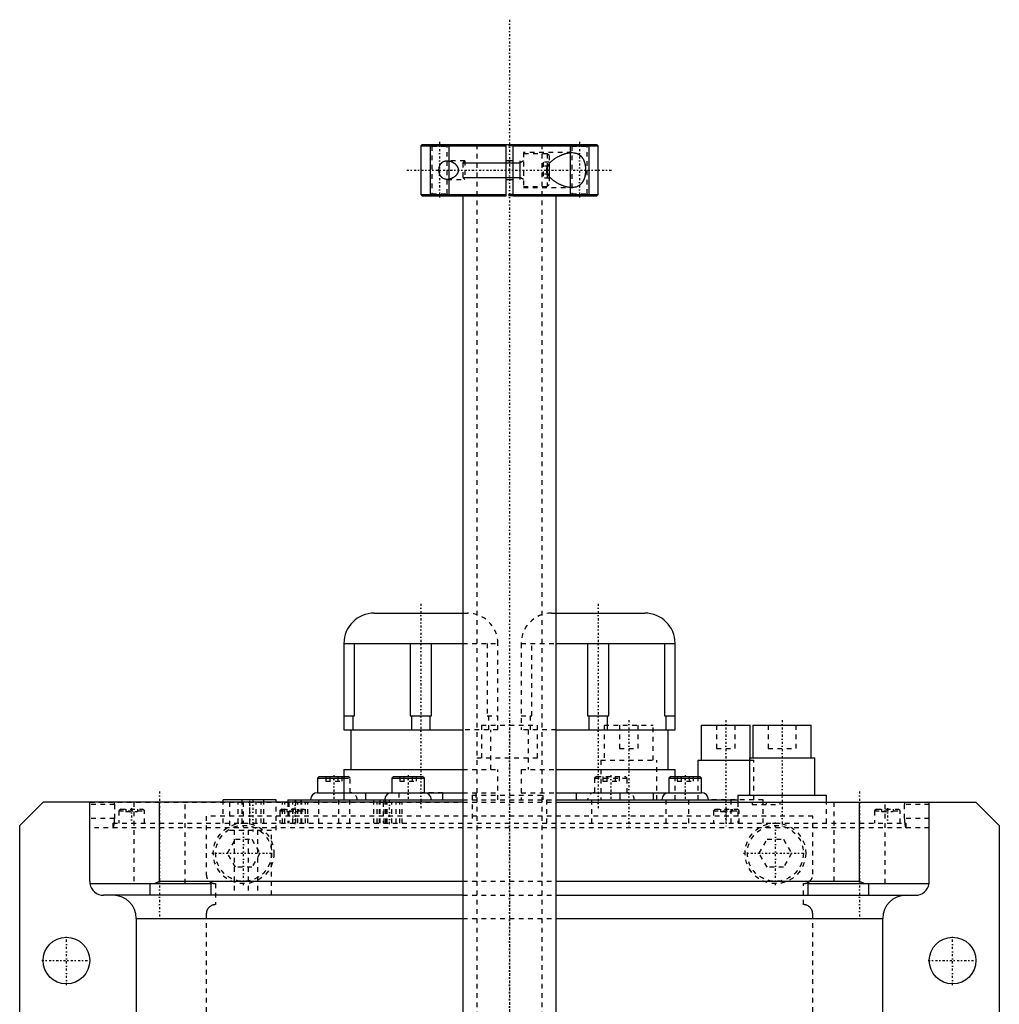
# Model space of a CAD drawing. Extents: x -105 to 105, y -104 to 484.
# Tile 10 of 10: x -105 to 105, y 273 to 484. Entities that reach past the tile are written whole.
import ezdxf

# ---------------------------------------------------------------- set-up
doc = ezdxf.new("R2010")
doc.units = 0
doc.linetypes.add('CENTER', pattern=[1.5, 0.45, -0.5, 0.05, -0.5])
doc.linetypes.add('DASHED', pattern=[2, 1, -1])
for name, color, linetype in [('AM_0', 7, 'CONTINUOUS'), ('AM_10', 7, 'CONTINUOUS'), ('AM_3', 7, 'DASHED'), ('AM_7', 7, 'CENTER')]:
    doc.layers.add(name, color=color, linetype=linetype)

msp = doc.modelspace()

# ---------------------------------------------------------------- linework, layer by layer
at = {"layer": 'AM_0', "color": 7, "linetype": 'CONTINUOUS'}
for p, q in [((-18.7, 457.5), (-19, 457.2)), ((-19, 457.2), (-19, 446.8)), ((-19, 457.2), (-0.75, 457.2)), ((-18.7, 457.5), (18.7, 457.5)), ((-0.75, 446.5), (-0.75, 457.5)), ((0.75, 457.5), (0.75, 446.5)), ((0.75, 457.2), (19, 457.2)), ((19, 457.2), (18.7, 457.5)), ((19, 446.8), (19, 457.2)), ((0.75, 454), (-0.75, 454)), ((8.1, 452.69), (8.1, 451.31)), ((8.5, 453.36), (8.5, 450.64)), ((-0.75, 450), (0.75, 450)), ((-19, 446.8), (-18.7, 446.5)), ((-19, 446.8), (-0.75, 446.8)), ((-18.7, 446.5), (-0.75, 446.5)), ((-10, 446.5), (-10, 212.5)), ((0.75, 446.8), (19, 446.8)), ((0.75, 446.5), (18.7, 446.5)), ((10, 212.5), (10, 446.5)), ((18.7, 446.5), (19, 446.8)), ((-29.01, 357), (-9.99, 357)), ((9.99, 357), (29.01, 357)), ((-35.5, 350.51), (-10, 350.51)), ((-35.5, 350.51), (-35.5, 332)), ((-35.5, 350.47), (-10, 350.47)), ((-33.23, 335), (-33.23, 350.47)), ((-21.27, 350.47), (-21.27, 335)), ((-16.73, 335), (-16.73, 350.47)), ((10, 350.51), (35.5, 350.51)), ((10, 350.47), (35.5, 350.47)), ((16.73, 350.47), (16.73, 335)), ((21.27, 335), (21.27, 350.47)), ((33.23, 350.47), (33.23, 335)), ((35.5, 332), (35.5, 350.51)), ((-35.5, 335), (-33.23, 335)), ((-33.48, 332), (-33.48, 335)), ((-21.27, 335), (-16.73, 335)), ((-21.02, 335), (-21.02, 332)), ((-16.98, 332), (-16.98, 335)), ((16.73, 335), (21.27, 335)), ((16.98, 335), (16.98, 332)), ((21.02, 332), (21.02, 335)), ((33.23, 335), (35.5, 335)), ((33.48, 335), (33.48, 332)), ((-35.5, 332), (-10, 332)), ((-34, 332), (-34, 323.5)), ((10, 332), (35.5, 332)), ((34, 323.5), (34, 332)), ((41.1, 333), (41.1, 325.5)), ((41.1, 333), (51.6, 333)), ((51.6, 326), (51.6, 333)), ((52.19, 333), (52.19, 326)), ((52.19, 333), (64.69, 333)), ((64.69, 326), (64.69, 333)), ((40.35, 325.5), (40.35, 322)), ((40.35, 325.5), (51.44, 325.5)), ((51.44, 326), (51.44, 318)), ((51.44, 326), (65.44, 326)), ((65.44, 318), (65.44, 326)), ((-35.5, 323.5), (-35.5, 317)), ((-35.5, 323.5), (-10, 323.5)), ((9.99, 323.5), (35.5, 323.5)), ((35.5, 322), (35.5, 323.5)), ((-40.77, 322), (-41.17, 321.6)), ((-41.17, 321.6), (-41.17, 318.5)), ((-41.17, 321.6), (-35.5, 321.6)), ((-40.77, 322), (-35.5, 322)), ((-24.85, 322), (-25.25, 321.6)), ((-25.25, 321.6), (-25.25, 318.5)), ((-25.25, 321.6), (-18.25, 321.6)), ((-24.85, 322), (-18.65, 322)), ((-18.25, 321.6), (-18.65, 322)), ((-18.25, 318.5), (-18.25, 321.6)), ((34.57, 322), (34.17, 321.6)), ((34.17, 321.6), (34.17, 318.5)), ((34.17, 321.6), (41.17, 321.6)), ((34.57, 322), (40.77, 322)), ((41.17, 321.6), (40.77, 322)), ((41.17, 318.5), (41.17, 321.6)), ((-50, 317), (-61.4, 317)), ((-61.4, 316.5), (-61.4, 317)), ((-57.28, 316.5), (-57.28, 317)), ((-52.68, 316.5), (-52.68, 317)), ((-50, 316.5), (-50, 317)), ((-47.5, 317), (-47.5, 316.5)), ((-47.5, 317), (-10.01, 317)), ((-41.17, 318.5), (-10, 318.5)), ((-30.79, 317), (-30.79, 318.5)), ((-14.29, 317), (-14.29, 318.5)), ((10, 318.5), (41.17, 318.5)), ((10, 317), (47.5, 317)), ((14.29, 318.5), (14.29, 317)), ((23.71, 317), (23.71, 318.5)), ((30.79, 318.5), (30.79, 317)), ((47.5, 316.5), (47.5, 317)), ((47.5, 317), (48.94, 317)), ((48.94, 318), (48.94, 316.5)), ((48.94, 318), (67.94, 318)), ((67.94, 316.5), (67.94, 318)), ((-105, 311.5), (-100, 316.5)), ((-10, 316.5), (-100, 316.5)), ((-90, 299.5), (-90, 316.5)), ((-75, 299.5), (-75, 316.5)), ((10, 316.5), (100, 316.5)), ((75, 299.5), (75, 316.5)), ((90, 299.5), (90, 316.5)), ((100, 316.5), (105, 311.5)), ((-105, 21.5), (-105, 311.5)), ((105, 311.5), (105, 21.5)), ((-89.96, 299), (-64, 299)), ((-77, 296.5), (-77, 299)), ((-76.12, 299), (-75, 299.5)), ((-75, 299.5), (-10, 299.5)), ((-64, 299), (-64, 296.5)), ((10, 299.5), (75, 299.5)), ((64, 299), (89.96, 299)), ((64, 296.5), (64, 299)), ((75, 299.5), (76.12, 299)), ((77, 296.5), (77, 299)), ((-10, 296.5), (-87, 296.5)), ((10, 296.5), (87, 296.5)), ((-80, 291.5), (-80, 30)), ((-80, 291.5), (-10.01, 291.5)), ((10.01, 291.5), (80, 291.5)), ((80, 30), (80, 291.5))]:
    msp.add_line(p, q, dxfattribs=at)
for points in [[(-15.12, 452, 0), (-15.12, 452.02, 0), (-15.12, 452.05, 0), (-15.12, 452.08, 0), (-15.12, 452.1, 0), (-15.12, 452.12, 0), (-15.12, 452.15, 0), (-15.12, 452.18, 0), (-15.12, 452.22, 0), (-15.11, 452.25, 0), (-15.11, 452.28, 0), (-15.11, 452.3, 0), (-15.11, 452.32, 0), (-15.1, 452.35, 0), (-15.1, 452.38, 0), (-15.09, 452.42, 0), (-15.09, 452.45, 0), (-15.08, 452.48, 0), (-15.08, 452.5, 0), (-15.07, 452.51, 0), (-15.07, 452.55, 0), (-15.06, 452.58, 0), (-15.06, 452.59, 0), (-15.05, 452.61, 0), (-15.04, 452.64, 0), (-15.03, 452.67, 0), (-15.03, 452.69, 0), (-15.03, 452.71, 0), (-15.02, 452.74, 0), (-15.01, 452.77, 0), (-15, 452.8, 0), (-14.99, 452.83, 0), (-14.98, 452.86, 0), (-14.97, 452.87, 0), (-14.96, 452.89, 0), (-14.95, 452.92, 0), (-14.94, 452.95, 0), (-14.93, 452.97, 0), (-14.92, 453, 0), (-14.9, 453.03, 0), (-14.9, 453.04, 0), (-14.89, 453.06, 0), (-14.88, 453.08, 0), (-14.86, 453.11, 0), (-14.85, 453.14, 0), (-14.83, 453.16, 0), (-14.82, 453.19, 0), (-14.81, 453.2, 0), (-14.81, 453.21, 0), (-14.79, 453.23, 0), (-14.78, 453.26, 0), (-14.76, 453.28, 0), (-14.74, 453.3, 0), (-14.73, 453.33, 0), (-14.72, 453.34, 0), (-14.71, 453.35, 0), (-14.7, 453.37, 0), (-14.68, 453.39, 0), (-14.66, 453.41, 0), (-14.65, 453.43, 0), (-14.63, 453.45, 0), (-14.62, 453.46, 0), (-14.61, 453.47, 0), (-14.6, 453.49, 0), (-14.58, 453.51, 0), (-14.57, 453.52, 0), (-14.56, 453.53, 0), (-14.54, 453.54, 0), (-14.52, 453.56, 0), (-14.51, 453.57, 0), (-14.5, 453.58, 0), (-14.49, 453.6, 0), (-14.47, 453.61, 0), (-14.45, 453.63, 0), (-14.43, 453.65, 0), (-14.41, 453.66, 0), (-14.4, 453.67, 0), (-14.39, 453.68, 0), (-14.37, 453.69, 0), (-14.35, 453.71, 0), (-14.33, 453.72, 0), (-14.3, 453.74, 0), (-14.28, 453.75, 0), (-14.27, 453.76, 0), (-14.26, 453.76, 0), (-14.24, 453.77, 0), (-14.22, 453.79, 0), (-14.14, 453.83, 0), (-14.01, 453.89, 0), (-13.87, 453.93, 0), (-13.8, 453.95, 0), (-13.73, 453.97, 0), (-13.58, 453.99, 0), (-13.44, 454, 0), (-13.37, 454, 0)], [(-13.37, 454, 0), (-13.34, 454, 0), (-13.29, 454, 0), (-13.24, 454, 0), (-13.21, 453.99, 0), (-13.19, 453.99, 0), (-13.13, 453.99, 0), (-13.08, 453.98, 0), (-13.03, 453.97, 0), (-12.97, 453.96, 0), (-12.92, 453.95, 0), (-12.89, 453.95, 0), (-12.86, 453.94, 0), (-12.8, 453.93, 0), (-12.75, 453.91, 0), (-12.69, 453.9, 0), (-12.64, 453.88, 0), (-12.58, 453.86, 0), (-12.55, 453.85, 0), (-12.53, 453.84, 0), (-12.47, 453.82, 0), (-12.41, 453.79, 0), (-12.39, 453.78, 0), (-12.36, 453.77, 0), (-12.3, 453.74, 0), (-12.25, 453.72, 0), (-12.22, 453.7, 0), (-12.19, 453.69, 0), (-12.14, 453.66, 0), (-12.09, 453.63, 0), (-12.03, 453.6, 0), (-11.98, 453.56, 0), (-11.93, 453.53, 0), (-11.9, 453.51, 0), (-11.88, 453.49, 0), (-11.83, 453.46, 0), (-11.78, 453.42, 0), (-11.73, 453.38, 0), (-11.68, 453.34, 0), (-11.63, 453.3, 0), (-11.61, 453.28, 0), (-11.59, 453.26, 0), (-11.54, 453.21, 0), (-11.5, 453.16, 0), (-11.45, 453.11, 0), (-11.41, 453.06, 0), (-11.37, 453.01, 0), (-11.34, 452.98, 0), (-11.32, 452.96, 0), (-11.28, 452.9, 0), (-11.25, 452.84, 0), (-11.21, 452.78, 0), (-11.17, 452.72, 0), (-11.14, 452.66, 0), (-11.13, 452.62, 0), (-11.11, 452.59, 0), (-11.09, 452.52, 0), (-11.06, 452.46, 0), (-11.04, 452.39, 0), (-11.02, 452.32, 0), (-11.01, 452.25, 0), (-11, 452.21, 0), (-11, 452.18, 0), (-10.99, 452.11, 0), (-10.99, 452.04, 0), (-10.99, 452, 0), (-10.99, 451.96, 0), (-10.99, 451.89, 0), (-11, 451.82, 0), (-11, 451.79, 0), (-11.01, 451.75, 0), (-11.02, 451.68, 0), (-11.04, 451.61, 0), (-11.06, 451.54, 0), (-11.09, 451.48, 0), (-11.11, 451.41, 0), (-11.13, 451.38, 0), (-11.14, 451.34, 0), (-11.17, 451.28, 0), (-11.21, 451.22, 0), (-11.25, 451.16, 0), (-11.28, 451.1, 0), (-11.32, 451.04, 0), (-11.34, 451.02, 0), (-11.37, 450.99, 0), (-11.41, 450.94, 0), (-11.45, 450.89, 0), (-11.5, 450.84, 0), (-11.54, 450.79, 0), (-11.59, 450.74, 0), (-11.61, 450.72, 0), (-11.63, 450.7, 0), (-11.68, 450.66, 0), (-11.73, 450.62, 0), (-11.78, 450.58, 0), (-11.83, 450.54, 0), (-11.88, 450.51, 0), (-11.9, 450.49, 0), (-11.93, 450.47, 0), (-11.98, 450.44, 0), (-12.03, 450.4, 0), (-12.09, 450.37, 0), (-12.14, 450.34, 0), (-12.19, 450.31, 0), (-12.22, 450.3, 0), (-12.25, 450.28, 0), (-12.3, 450.26, 0), (-12.36, 450.23, 0), (-12.39, 450.22, 0), (-12.41, 450.21, 0), (-12.47, 450.18, 0), (-12.53, 450.16, 0), (-12.55, 450.15, 0), (-12.58, 450.14, 0), (-12.64, 450.12, 0), (-12.69, 450.1, 0), (-12.75, 450.09, 0), (-12.8, 450.07, 0), (-12.86, 450.06, 0), (-12.89, 450.05, 0), (-12.92, 450.05, 0), (-12.97, 450.04, 0), (-13.03, 450.03, 0), (-13.08, 450.02, 0), (-13.13, 450.01, 0), (-13.19, 450.01, 0), (-13.21, 450.01, 0), (-13.24, 450, 0), (-13.29, 450, 0), (-13.34, 450, 0), (-13.37, 450, 0)], [(13.37, 448.25, 0), (13.32, 448.25, 0), (13.21, 448.25, 0), (13.11, 448.26, 0), (13.05, 448.26, 0), (13, 448.27, 0), (12.89, 448.28, 0), (12.77, 448.29, 0), (12.66, 448.31, 0), (12.55, 448.33, 0), (12.43, 448.35, 0), (12.38, 448.36, 0), (12.32, 448.38, 0), (12.2, 448.4, 0), (12.08, 448.43, 0), (11.96, 448.47, 0), (11.85, 448.5, 0), (11.73, 448.54, 0), (11.67, 448.56, 0), (11.61, 448.58, 0), (11.49, 448.63, 0), (11.37, 448.67, 0), (11.31, 448.69, 0), (11.24, 448.72, 0), (11.12, 448.77, 0), (11, 448.82, 0), (10.94, 448.85, 0), (10.88, 448.88, 0), (10.76, 448.93, 0), (10.65, 448.99, 0), (10.53, 449.05, 0), (10.41, 449.11, 0), (10.29, 449.18, 0), (10.23, 449.21, 0), (10.18, 449.25, 0), (10.06, 449.31, 0), (9.95, 449.38, 0), (9.84, 449.46, 0), (9.73, 449.53, 0), (9.62, 449.61, 0), (9.56, 449.64, 0), (9.51, 449.68, 0), (9.4, 449.76, 0), (9.29, 449.85, 0), (9.19, 449.94, 0), (9.08, 450.03, 0), (8.97, 450.12, 0), (8.92, 450.17, 0), (8.87, 450.22, 0), (8.77, 450.32, 0), (8.67, 450.43, 0), (8.58, 450.54, 0), (8.49, 450.65, 0), (8.41, 450.76, 0), (8.36, 450.82, 0), (8.33, 450.88, 0), (8.25, 451, 0), (8.19, 451.12, 0), (8.13, 451.25, 0), (8.1, 451.32, 0), (8.09, 451.35, 0), (8.08, 451.37, 0), (8.08, 451.38, 0), (8.07, 451.39, 0), (8.06, 451.41, 0), (8.06, 451.43, 0), (8.05, 451.45, 0), (8.04, 451.48, 0), (8.04, 451.5, 0), (8.03, 451.51, 0), (8.03, 451.52, 0), (8.02, 451.54, 0), (8.02, 451.57, 0), (8.02, 451.58, 0), (8.01, 451.59, 0), (8.01, 451.61, 0), (8, 451.63, 0), (8, 451.65, 0), (8, 451.66, 0), (7.99, 451.68, 0), (7.99, 451.7, 0), (7.99, 451.73, 0), (7.98, 451.75, 0), (7.98, 451.77, 0), (7.98, 451.78, 0), (7.98, 451.8, 0), (7.97, 451.82, 0), (7.97, 451.84, 0), (7.97, 451.87, 0), (7.97, 451.89, 0), (7.97, 451.92, 0), (7.97, 451.93, 0), (7.97, 451.94, 0), (7.97, 451.96, 0), (7.96, 451.99, 0), (7.96, 452, 0), (7.96, 452.01, 0), (7.97, 452.04, 0), (7.97, 452.06, 0), (7.97, 452.07, 0), (7.97, 452.08, 0), (7.97, 452.11, 0), (7.97, 452.13, 0), (7.97, 452.16, 0), (7.97, 452.18, 0), (7.98, 452.2, 0), (7.98, 452.22, 0), (7.98, 452.23, 0), (7.98, 452.25, 0), (7.99, 452.27, 0), (7.99, 452.3, 0), (7.99, 452.32, 0), (8, 452.34, 0), (8, 452.35, 0), (8, 452.37, 0), (8.01, 452.39, 0), (8.01, 452.41, 0), (8.02, 452.42, 0), (8.02, 452.43, 0), (8.02, 452.46, 0), (8.03, 452.48, 0), (8.03, 452.49, 0), (8.04, 452.5, 0), (8.04, 452.52, 0), (8.05, 452.55, 0), (8.06, 452.57, 0), (8.06, 452.59, 0), (8.07, 452.61, 0), (8.08, 452.62, 0), (8.08, 452.63, 0), (8.09, 452.65, 0), (8.1, 452.68, 0), (8.13, 452.75, 0), (8.19, 452.88, 0), (8.25, 453, 0), (8.33, 453.12, 0), (8.36, 453.18, 0), (8.41, 453.24, 0), (8.49, 453.35, 0), (8.58, 453.46, 0), (8.67, 453.57, 0), (8.77, 453.68, 0), (8.87, 453.78, 0), (8.92, 453.83, 0), (8.97, 453.88, 0), (9.08, 453.97, 0), (9.19, 454.06, 0), (9.29, 454.15, 0), (9.4, 454.24, 0), (9.51, 454.32, 0), (9.56, 454.36, 0), (9.62, 454.39, 0), (9.73, 454.47, 0), (9.84, 454.54, 0), (9.95, 454.62, 0), (10.06, 454.69, 0), (10.18, 454.75, 0), (10.23, 454.79, 0), (10.29, 454.82, 0), (10.41, 454.89, 0), (10.53, 454.95, 0), (10.65, 455.01, 0), (10.76, 455.07, 0), (10.88, 455.12, 0), (10.94, 455.15, 0), (11, 455.18, 0), (11.12, 455.23, 0), (11.24, 455.28, 0), (11.31, 455.31, 0), (11.37, 455.33, 0), (11.49, 455.37, 0), (11.61, 455.42, 0), (11.67, 455.44, 0), (11.73, 455.46, 0), (11.85, 455.5, 0), (11.96, 455.53, 0), (12.08, 455.57, 0), (12.2, 455.6, 0), (12.32, 455.62, 0), (12.38, 455.64, 0), (12.43, 455.65, 0), (12.55, 455.67, 0), (12.66, 455.69, 0), (12.77, 455.71, 0), (12.89, 455.72, 0), (13, 455.73, 0), (13.05, 455.74, 0), (13.11, 455.74, 0), (13.21, 455.75, 0), (13.32, 455.75, 0), (13.37, 455.75, 0)], [(13.37, 455.75, 0), (13.5, 455.75, 0), (13.76, 455.73, 0), (14.01, 455.69, 0), (14.14, 455.66, 0), (14.27, 455.63, 0), (14.41, 455.58, 0), (14.45, 455.57, 0), (14.49, 455.55, 0), (14.51, 455.54, 0), (14.53, 455.53, 0), (14.57, 455.52, 0), (14.61, 455.5, 0), (14.65, 455.48, 0), (14.69, 455.46, 0), (14.73, 455.44, 0), (14.74, 455.43, 0), (14.76, 455.42, 0), (14.8, 455.4, 0), (14.84, 455.38, 0), (14.88, 455.35, 0), (14.91, 455.33, 0), (14.95, 455.3, 0), (14.97, 455.29, 0), (14.98, 455.28, 0), (15.02, 455.25, 0), (15.06, 455.23, 0), (15.09, 455.2, 0), (15.12, 455.17, 0), (15.16, 455.14, 0), (15.17, 455.13, 0), (15.19, 455.11, 0), (15.22, 455.08, 0), (15.26, 455.05, 0), (15.29, 455.02, 0), (15.32, 454.99, 0), (15.35, 454.96, 0), (15.37, 454.94, 0), (15.38, 454.92, 0), (15.41, 454.89, 0), (15.44, 454.86, 0), (15.46, 454.84, 0), (15.47, 454.82, 0), (15.5, 454.78, 0), (15.53, 454.75, 0), (15.54, 454.73, 0), (15.56, 454.71, 0), (15.58, 454.67, 0), (15.61, 454.63, 0), (15.64, 454.59, 0), (15.66, 454.55, 0), (15.69, 454.51, 0), (15.7, 454.49, 0), (15.71, 454.47, 0), (15.74, 454.43, 0), (15.76, 454.39, 0), (15.79, 454.34, 0), (15.81, 454.3, 0), (15.83, 454.25, 0), (15.84, 454.23, 0), (15.86, 454.21, 0), (15.88, 454.16, 0), (15.9, 454.11, 0), (15.92, 454.06, 0), (15.94, 454.01, 0), (15.96, 453.96, 0), (15.97, 453.94, 0), (15.98, 453.91, 0), (16, 453.86, 0), (16.02, 453.81, 0), (16.04, 453.75, 0), (16.06, 453.7, 0), (16.07, 453.64, 0), (16.08, 453.62, 0), (16.09, 453.59, 0), (16.11, 453.53, 0), (16.12, 453.48, 0), (16.14, 453.42, 0), (16.15, 453.36, 0), (16.17, 453.3, 0), (16.17, 453.27, 0), (16.18, 453.24, 0), (16.19, 453.19, 0), (16.2, 453.13, 0), (16.21, 453.1, 0), (16.21, 453.07, 0), (16.22, 453.01, 0), (16.23, 452.95, 0), (16.24, 452.92, 0), (16.24, 452.89, 0), (16.25, 452.82, 0), (16.26, 452.76, 0), (16.27, 452.7, 0), (16.27, 452.64, 0), (16.28, 452.58, 0), (16.28, 452.55, 0), (16.29, 452.52, 0), (16.29, 452.46, 0), (16.3, 452.4, 0), (16.3, 452.33, 0), (16.3, 452.27, 0), (16.3, 452.21, 0), (16.3, 452.18, 0), (16.31, 452.15, 0), (16.31, 452.09, 0), (16.31, 452.03, 0), (16.31, 452, 0)], [(-13.37, 450, 0), (-13.44, 450, 0), (-13.58, 450.01, 0), (-13.73, 450.03, 0), (-13.8, 450.05, 0), (-13.87, 450.07, 0), (-14.01, 450.11, 0), (-14.14, 450.17, 0), (-14.22, 450.21, 0), (-14.24, 450.23, 0), (-14.26, 450.24, 0), (-14.27, 450.24, 0), (-14.28, 450.25, 0), (-14.3, 450.26, 0), (-14.33, 450.28, 0), (-14.35, 450.29, 0), (-14.37, 450.31, 0), (-14.39, 450.32, 0), (-14.4, 450.33, 0), (-14.41, 450.34, 0), (-14.43, 450.35, 0), (-14.45, 450.37, 0), (-14.47, 450.39, 0), (-14.49, 450.4, 0), (-14.5, 450.42, 0), (-14.51, 450.43, 0), (-14.52, 450.44, 0), (-14.54, 450.46, 0), (-14.56, 450.47, 0), (-14.57, 450.48, 0), (-14.58, 450.49, 0), (-14.6, 450.51, 0), (-14.61, 450.53, 0), (-14.62, 450.54, 0), (-14.63, 450.55, 0), (-14.65, 450.57, 0), (-14.66, 450.59, 0), (-14.68, 450.61, 0), (-14.7, 450.63, 0), (-14.71, 450.65, 0), (-14.72, 450.66, 0), (-14.73, 450.67, 0), (-14.74, 450.7, 0), (-14.76, 450.72, 0), (-14.78, 450.74, 0), (-14.79, 450.77, 0), (-14.81, 450.79, 0), (-14.81, 450.8, 0), (-14.82, 450.81, 0), (-14.83, 450.84, 0), (-14.85, 450.86, 0), (-14.86, 450.89, 0), (-14.88, 450.92, 0), (-14.89, 450.94, 0), (-14.9, 450.96, 0), (-14.9, 450.97, 0), (-14.92, 451, 0), (-14.93, 451.03, 0), (-14.94, 451.05, 0), (-14.95, 451.08, 0), (-14.96, 451.11, 0), (-14.97, 451.13, 0), (-14.98, 451.14, 0), (-14.99, 451.17, 0), (-15, 451.2, 0), (-15.01, 451.23, 0), (-15.02, 451.26, 0), (-15.03, 451.29, 0), (-15.03, 451.31, 0), (-15.03, 451.33, 0), (-15.04, 451.36, 0), (-15.05, 451.39, 0), (-15.06, 451.41, 0), (-15.06, 451.42, 0), (-15.07, 451.45, 0), (-15.07, 451.49, 0), (-15.08, 451.5, 0), (-15.08, 451.52, 0), (-15.09, 451.55, 0), (-15.09, 451.58, 0), (-15.1, 451.62, 0), (-15.1, 451.65, 0), (-15.11, 451.68, 0), (-15.11, 451.7, 0), (-15.11, 451.72, 0), (-15.11, 451.75, 0), (-15.12, 451.78, 0), (-15.12, 451.82, 0), (-15.12, 451.85, 0), (-15.12, 451.88, 0), (-15.12, 451.9, 0), (-15.12, 451.92, 0), (-15.12, 451.95, 0), (-15.12, 451.98, 0), (-15.12, 452, 0)], [(16.31, 452, 0), (16.31, 451.97, 0), (16.31, 451.91, 0), (16.31, 451.85, 0), (16.3, 451.82, 0), (16.3, 451.79, 0), (16.3, 451.73, 0), (16.3, 451.67, 0), (16.3, 451.6, 0), (16.29, 451.54, 0), (16.29, 451.48, 0), (16.28, 451.45, 0), (16.28, 451.42, 0), (16.27, 451.36, 0), (16.27, 451.3, 0), (16.26, 451.24, 0), (16.25, 451.18, 0), (16.24, 451.11, 0), (16.24, 451.08, 0), (16.23, 451.05, 0), (16.22, 450.99, 0), (16.21, 450.93, 0), (16.21, 450.9, 0), (16.2, 450.87, 0), (16.19, 450.81, 0), (16.18, 450.76, 0), (16.17, 450.73, 0), (16.17, 450.7, 0), (16.15, 450.64, 0), (16.14, 450.58, 0), (16.12, 450.52, 0), (16.11, 450.47, 0), (16.09, 450.41, 0), (16.08, 450.38, 0), (16.07, 450.36, 0), (16.06, 450.3, 0), (16.04, 450.25, 0), (16.02, 450.19, 0), (16, 450.14, 0), (15.98, 450.09, 0), (15.97, 450.06, 0), (15.96, 450.04, 0), (15.94, 449.99, 0), (15.92, 449.94, 0), (15.9, 449.89, 0), (15.88, 449.84, 0), (15.86, 449.79, 0), (15.84, 449.77, 0), (15.83, 449.75, 0), (15.81, 449.7, 0), (15.79, 449.66, 0), (15.76, 449.61, 0), (15.74, 449.57, 0), (15.71, 449.53, 0), (15.7, 449.51, 0), (15.69, 449.49, 0), (15.66, 449.45, 0), (15.64, 449.41, 0), (15.61, 449.37, 0), (15.58, 449.33, 0), (15.56, 449.29, 0), (15.54, 449.27, 0), (15.53, 449.25, 0), (15.5, 449.22, 0), (15.47, 449.18, 0), (15.46, 449.16, 0), (15.44, 449.14, 0), (15.41, 449.11, 0), (15.38, 449.08, 0), (15.37, 449.06, 0), (15.35, 449.04, 0), (15.32, 449.01, 0), (15.29, 448.98, 0), (15.26, 448.95, 0), (15.22, 448.92, 0), (15.19, 448.89, 0), (15.17, 448.87, 0), (15.16, 448.86, 0), (15.12, 448.83, 0), (15.09, 448.8, 0), (15.06, 448.77, 0), (15.02, 448.75, 0), (14.98, 448.72, 0), (14.97, 448.71, 0), (14.95, 448.7, 0), (14.91, 448.67, 0), (14.88, 448.65, 0), (14.84, 448.62, 0), (14.8, 448.6, 0), (14.76, 448.58, 0), (14.74, 448.57, 0), (14.73, 448.56, 0), (14.69, 448.54, 0), (14.65, 448.52, 0), (14.61, 448.5, 0), (14.57, 448.48, 0), (14.53, 448.47, 0), (14.51, 448.46, 0), (14.49, 448.45, 0), (14.45, 448.43, 0), (14.41, 448.42, 0), (14.27, 448.37, 0), (14.14, 448.34, 0), (14.01, 448.31, 0), (13.76, 448.27, 0), (13.5, 448.25, 0), (13.37, 448.25, 0)], [(-90, 299.5, 0), (-90, 299.42, 0), (-89.99, 299.25, 0), (-89.97, 299.08, 0), (-89.96, 299, 0)], [(89.96, 299, 0), (89.97, 299.08, 0), (89.99, 299.25, 0), (90, 299.42, 0), (90, 299.5, 0)]]:
    msp.add_polyline3d(points, dxfattribs=at)
for centre in [(-95, 282.5), (95, 282.5)]:
    msp.add_circle(centre, 5, dxfattribs=at)
for centre, radius, start, end in [((-29.01, 350.51), 6.49, 90, 180), ((29.01, 350.51), 6.49, 0, 90), ((-41.17, 317), 1.5, 90, 180), ((-25.25, 317), 1.5, 90, 180), ((-18.25, 317), 1.5, 0, 90), ((34.17, 317), 1.5, 90, 180), ((41.17, 317), 1.5, 0, 90), ((-87, 299.5), 3, 189.5941, 270), ((87, 299.5), 3, 270, 350.4059), ((-85, 291.5), 5, 0, 90), ((85, 291.5), 5, 90, 180)]:
    msp.add_arc(centre, radius, start, end, dxfattribs=at)
at = {"layer": 'AM_10', "color": 7, "linetype": 'CONTINUOUS'}
for p, q in [((-17, 457.5), (-17, 446.5)), ((-13, 457.5), (-13, 446.5)), ((13, 457.5), (13, 446.5)), ((17, 457.5), (17, 446.5)), ((2.26, 450), (2.26, 454)), ((3, 454), (2.26, 453.57)), ((-10, 453.57), (2.26, 453.57)), ((-10, 450.43), (2.26, 450.43)), ((3, 450), (2.26, 450.43))]:
    msp.add_line(p, q, dxfattribs=at)
at = {"layer": 'AM_3', "color": 6, "linetype": 'DASHED'}
for p, q in [((-17, 457.5), (-16.62, 457.12)), ((-16.62, 457.12), (-16.62, 446.88)), ((-16.62, 457.12), (-13.38, 457.12)), ((-13.38, 457.12), (-13, 457.5)), ((-13.38, 446.88), (-13.38, 457.12)), ((-7, 457.5), (-7, -77.5)), ((0.75, 457.2), (-0.75, 457.2)), ((7, -77.5), (7, 457.5)), ((13, 457.5), (13.38, 457.12)), ((13.38, 457.12), (13.38, 446.88)), ((13.38, 457.12), (16.62, 457.12)), ((16.62, 457.12), (17, 457.5)), ((16.62, 446.88), (16.62, 457.12)), ((-9.57, 454), (-13.37, 454)), ((-9.57, 454), (-10, 453.57)), ((-9.57, 454), (-9.57, 450)), ((13.37, 455.75), (3, 455.75)), ((3, 455.75), (3, 448.25)), ((8.1, 455.5), (3, 455.5)), ((8.5, 455.1), (8.1, 455.5)), ((8.1, 455.5), (8.1, 452.69)), ((8.5, 455.1), (8.5, 453.36)), ((-10, 453.57), (-10, 450.43)), ((7.25, 453.73), (7.25, 450.27)), ((8.5, 453.73), (7.25, 453.73)), ((8.5, 452.87), (7.25, 452.87)), ((-13.37, 450), (-9.57, 450)), ((-10, 450.43), (-9.57, 450)), ((8.5, 451.13), (7.25, 451.13)), ((8.5, 450.27), (7.25, 450.27)), ((8.1, 451.31), (8.1, 448.5)), ((8.5, 450.64), (8.5, 448.9)), ((3, 448.5), (8.1, 448.5)), ((3, 448.25), (13.37, 448.25)), ((8.1, 448.5), (8.5, 448.9)), ((-16.62, 446.88), (-17, 446.5)), ((-16.62, 446.88), (-13.38, 446.88)), ((-13, 446.5), (-13.38, 446.88)), ((0.75, 446.8), (-0.75, 446.8)), ((0.75, 446.5), (-0.75, 446.5)), ((13.38, 446.88), (13, 446.5)), ((13.38, 446.88), (16.62, 446.88)), ((17, 446.5), (16.62, 446.88)), ((-9.99, 357), (-8.99, 357)), ((8.99, 357), (9.99, 357)), ((-10, 350.51), (-2.5, 350.51)), ((-10, 350.47), (-2.5, 350.47)), ((-4.77, 350.47), (-4.77, 335)), ((-2.5, 332), (-2.5, 350.51)), ((2.5, 350.51), (10, 350.51)), ((2.5, 350.51), (2.5, 332)), ((2.5, 350.47), (10, 350.47)), ((4.77, 335), (4.77, 350.47)), ((-4.77, 335), (-2.5, 335)), ((-4.52, 335), (-4.52, 332)), ((2.5, 335), (4.77, 335)), ((4.52, 332), (4.52, 335)), ((-2.5, 332), (-10, 332)), ((-6, 333), (-6, 326)), ((-6, 333), (6, 333)), ((-4, 323.5), (-4, 332)), ((10, 332), (2.5, 332)), ((4, 332), (4, 323.5)), ((6, 326), (6, 333)), ((20.32, 333), (20.32, 325.5)), ((20.32, 333), (30.82, 333)), ((23.57, 333), (23.57, 328)), ((27.57, 328), (27.57, 333)), ((30.82, 325.5), (30.82, 333)), ((44.35, 333), (44.35, 328)), ((48.35, 328), (48.35, 333)), ((55.44, 333), (55.44, 328)), ((61.44, 328), (61.44, 333)), ((23.57, 328), (27.57, 328)), ((44.35, 328), (48.35, 328)), ((55.44, 328), (61.44, 328)), ((-7, 326), (7, 326)), ((19.57, 325.5), (19.57, 317)), ((19.57, 325.5), (31.57, 325.5)), ((31.57, 317), (31.57, 325.5)), ((51.44, 325.5), (52.35, 325.5)), ((51.6, 325.5), (51.6, 326)), ((52.35, 317), (52.35, 325.5)), ((-10, 323.5), (-2.5, 323.5)), ((-2.5, 317), (-2.5, 323.5)), ((2.5, 323.5), (2.5, 317)), ((2.5, 323.5), (9.99, 323.5)), ((-39.4, 322), (-39.4, 321)), ((-39.4, 321), (-35.94, 321)), ((-38.54, 322), (-38.54, 321)), ((-36.81, 322), (-36.81, 321)), ((-35.94, 322), (-35.94, 321)), ((-35.5, 322), (-34.57, 322)), ((-35.5, 321.6), (-34.17, 321.6)), ((-34.17, 321.6), (-34.57, 322)), ((-34.17, 318.5), (-34.17, 321.6)), ((-23.48, 322), (-23.48, 321)), ((-23.48, 321), (-20.02, 321)), ((-22.62, 322), (-22.62, 321)), ((-20.88, 322), (-20.88, 321)), ((-20.02, 322), (-20.02, 321)), ((18.65, 322), (18.25, 321.6)), ((18.25, 321.6), (18.25, 318.5)), ((18.25, 321.6), (25.25, 321.6)), ((18.65, 322), (24.85, 322)), ((20.02, 322), (20.02, 321)), ((20.02, 321), (23.48, 321)), ((20.88, 322), (20.88, 321)), ((22.62, 322), (22.62, 321)), ((23.48, 322), (23.48, 321)), ((25.25, 321.6), (24.85, 322)), ((25.25, 318.5), (25.25, 321.6)), ((35.5, 317), (35.5, 322)), ((35.94, 322), (35.94, 321)), ((35.94, 321), (39.4, 321)), ((36.81, 322), (36.81, 321)), ((38.54, 322), (38.54, 321)), ((39.4, 322), (39.4, 321)), ((40.35, 322), (40.35, 317)), ((-45.89, 317), (-45.89, 312)), ((-44.68, 312), (-44.68, 317)), ((-44.57, 312), (-44.57, 317)), ((-40.85, 312), (-40.85, 317)), ((-36.58, 312), (-36.58, 317)), ((-34.26, 312), (-34.26, 317)), ((-29.06, 312), (-29.06, 317)), ((-27.7, 312), (-27.7, 317)), ((-26.87, 312), (-26.87, 317)), ((-26.48, 312), (-26.48, 317)), ((-23.71, 318.5), (-23.71, 317)), ((-14.29, 318.5), (-18.72, 318.5)), ((-10.01, 317), (10, 317)), ((-10, 318.5), (-2.5, 318.5)), ((-8, 318), (-8, 312)), ((-8, 318), (8, 318)), ((-7.21, 318.5), (-7.21, 317)), ((2.5, 318.5), (10, 318.5)), ((7.21, 317), (7.21, 318.5)), ((8, 312), (8, 318)), ((17.57, 317), (17.57, 312)), ((33.57, 312), (33.57, 317)), ((38.35, 317), (38.35, 312)), ((54.35, 317), (42.67, 317)), ((54.35, 312), (54.35, 317)), ((-90, 316.5), (90, 316.5)), ((-84.68, 316), (-90, 316)), ((-84.68, 316), (-84.68, 313)), ((-83.35, 315), (-83.75, 314.6)), ((-83.75, 314.6), (-83.75, 312)), ((-83.75, 314.6), (-78.25, 314.6)), ((-83.35, 315), (-78.65, 315)), ((-82.25, 315), (-82.25, 314.5)), ((-81, 315), (-81, 314.5)), ((-80.5, 316.5), (-80.5, 299)), ((-79.75, 315), (-79.75, 314.5)), ((-78.25, 314.6), (-78.65, 315)), ((-78.25, 312), (-78.25, 314.6)), ((-69.5, 299), (-69.5, 316.5)), ((-61.4, 312), (-61.4, 316.5)), ((-60, 316.5), (-60, 310.5)), ((-58.2, 312), (-58.2, 316.5)), ((-57.28, 312), (-57.28, 316.5)), ((-57.1, 316.5), (-57.1, 312)), ((-55.7, 312), (-55.7, 316.5)), ((-54.3, 312), (-54.3, 316.5)), ((-53.2, 312), (-53.2, 316.5)), ((-52.68, 312), (-52.68, 316.5)), ((-50, 310.5), (-50, 316.5)), ((-48.81, 315), (-49.21, 314.6)), ((-49.21, 314.6), (-49.21, 312)), ((-49.21, 314.6), (-43.71, 314.6)), ((-48.81, 315), (-44.11, 315)), ((-48.63, 312), (-48.63, 316.5)), ((-48.13, 312), (-48.13, 316.5)), ((-47.71, 315), (-47.71, 314.5)), ((-47.5, 316.5), (-47.5, 312)), ((-47.32, 316.5), (-47.32, 312)), ((-46.46, 315), (-46.46, 314.5)), ((-46.42, 312), (-46.42, 316.5)), ((-45.41, 312), (-45.41, 316.5)), ((-45.21, 315), (-45.21, 314.5)), ((-44.52, 312), (-44.52, 316.5)), ((-43.71, 314.6), (-44.11, 315)), ((-43.71, 312), (-43.71, 314.6)), ((-43.7, 312), (-43.7, 316.5)), ((-43.2, 312), (-43.2, 316.5)), ((-28.4, 312), (-28.4, 316.5)), ((-27.9, 312), (-27.9, 316.5)), ((-27.09, 316.5), (-27.09, 312)), ((-26.19, 312), (-26.19, 316.5)), ((-25.19, 312), (-25.19, 316.5)), ((-24.29, 312), (-24.29, 316.5)), ((-23.48, 312), (-23.48, 316.5)), ((-22.98, 312), (-22.98, 316.5)), ((44.11, 315), (43.71, 314.6)), ((43.71, 314.6), (43.71, 312)), ((43.71, 314.6), (49.21, 314.6)), ((44.11, 315), (48.81, 315)), ((45.21, 315), (45.21, 314.5)), ((46.46, 315), (46.46, 314.5)), ((47.5, 312), (47.5, 316.5)), ((47.71, 315), (47.71, 314.5)), ((49.21, 314.6), (48.81, 315)), ((48.94, 316.5), (48.94, 312)), ((49.21, 312), (49.21, 314.6)), ((52, 316.5), (52, 316)), ((52, 316), (58, 316)), ((58, 316), (58, 316.5)), ((67.94, 312), (67.94, 316.5)), ((69.5, 316.5), (69.5, 299)), ((78.65, 315), (78.25, 314.6)), ((78.25, 314.6), (78.25, 312)), ((78.25, 314.6), (83.75, 314.6)), ((78.65, 315), (83.35, 315)), ((79.75, 315), (79.75, 314.5)), ((80.5, 299), (80.5, 316.5)), ((81, 315), (81, 314.5)), ((82.25, 315), (82.25, 314.5)), ((83.75, 314.6), (83.35, 315)), ((83.75, 312), (83.75, 314.6)), ((90, 316), (84.68, 316)), ((84.68, 313), (84.68, 316)), ((-84.68, 313), (-90, 313)), ((-82.25, 314.5), (-79.75, 314.5)), ((65, 313.5), (-65, 313.5)), ((-65, 313.5), (-65, 301)), ((-47.71, 314.5), (-45.21, 314.5)), ((45.21, 314.5), (47.71, 314.5)), ((65, 301), (65, 313.5)), ((79.75, 314.5), (82.25, 314.5)), ((90, 313), (84.68, 313)), ((90, 311), (-90, 311)), ((-85, 312), (-85, 311)), ((-85, 312), (85, 312)), ((-60, 310.5), (-50, 310.5)), ((-59, 310.5), (-59, 296.5)), ((-56, 310.5), (-56, 296.5)), ((-54, 310.5), (-54, 296.5)), ((-51, 296.5), (-51, 310.5)), ((85, 311), (85, 312)), ((-60.46, 305.5), (-58.73, 308.5)), ((-58.73, 308.5), (-55.27, 308.5)), ((-55.27, 308.5), (-53.54, 305.5)), ((53.54, 305.5), (55.27, 308.5)), ((55.27, 308.5), (58.73, 308.5)), ((58.73, 308.5), (60.46, 305.5)), ((-58.73, 302.5), (-60.46, 305.5)), ((-53.54, 305.5), (-55.27, 302.5)), ((55.27, 302.5), (53.54, 305.5)), ((60.46, 305.5), (58.73, 302.5)), ((-55.27, 302.5), (-58.73, 302.5)), ((58.73, 302.5), (55.27, 302.5)), ((-75, 299), (-69.5, 299)), ((-63, 299), (-63, 294.5)), ((-10, 299.5), (10, 299.5)), ((63, 294.5), (63, 299)), ((-10, 296.5), (10, 296.5)), ((-65, 292.5), (-65, 37.5)), ((-10.01, 291.5), (10.01, 291.5)), ((65, 37.5), (65, 292.5))]:
    msp.add_line(p, q, dxfattribs=at)
for points in [[(-84.68, 316, 0), (-84.68, 316, 0), (-84.68, 316.01, 0), (-84.68, 316.02, 0), (-84.68, 316.02, 0), (-84.68, 316.02, 0), (-84.68, 316.03, 0), (-84.68, 316.04, 0), (-84.68, 316.05, 0), (-84.68, 316.05, 0), (-84.68, 316.06, 0), (-84.68, 316.06, 0), (-84.68, 316.07, 0), (-84.68, 316.08, 0), (-84.68, 316.08, 0), (-84.68, 316.09, 0), (-84.68, 316.1, 0), (-84.68, 316.1, 0), (-84.68, 316.11, 0), (-84.68, 316.11, 0), (-84.68, 316.12, 0), (-84.68, 316.13, 0), (-84.68, 316.13, 0), (-84.68, 316.13, 0), (-84.68, 316.14, 0), (-84.68, 316.15, 0), (-84.68, 316.15, 0), (-84.68, 316.15, 0), (-84.68, 316.16, 0), (-84.68, 316.17, 0), (-84.68, 316.18, 0), (-84.68, 316.18, 0), (-84.68, 316.19, 0), (-84.67, 316.19, 0), (-84.67, 316.2, 0), (-84.67, 316.2, 0), (-84.67, 316.21, 0), (-84.67, 316.22, 0), (-84.67, 316.22, 0), (-84.67, 316.23, 0), (-84.67, 316.23, 0), (-84.67, 316.24, 0), (-84.67, 316.24, 0), (-84.67, 316.25, 0), (-84.67, 316.26, 0), (-84.67, 316.26, 0), (-84.67, 316.27, 0), (-84.67, 316.27, 0), (-84.67, 316.27, 0), (-84.67, 316.28, 0), (-84.67, 316.29, 0), (-84.66, 316.29, 0), (-84.66, 316.3, 0), (-84.66, 316.3, 0), (-84.66, 316.31, 0), (-84.66, 316.31, 0), (-84.66, 316.32, 0), (-84.66, 316.32, 0), (-84.66, 316.33, 0), (-84.66, 316.33, 0), (-84.66, 316.34, 0), (-84.66, 316.34, 0), (-84.66, 316.34, 0), (-84.66, 316.35, 0), (-84.66, 316.35, 0), (-84.66, 316.35, 0), (-84.66, 316.36, 0), (-84.65, 316.36, 0), (-84.65, 316.37, 0), (-84.65, 316.37, 0), (-84.65, 316.37, 0), (-84.65, 316.38, 0), (-84.65, 316.38, 0), (-84.65, 316.39, 0), (-84.65, 316.39, 0), (-84.65, 316.39, 0), (-84.65, 316.4, 0), (-84.65, 316.4, 0), (-84.65, 316.4, 0), (-84.64, 316.41, 0), (-84.64, 316.41, 0), (-84.64, 316.42, 0), (-84.64, 316.42, 0), (-84.64, 316.42, 0), (-84.64, 316.42, 0), (-84.64, 316.43, 0), (-84.64, 316.43, 0), (-84.64, 316.44, 0), (-84.64, 316.44, 0), (-84.63, 316.44, 0), (-84.63, 316.44, 0), (-84.63, 316.45, 0), (-84.63, 316.45, 0), (-84.63, 316.45, 0), (-84.63, 316.46, 0), (-84.63, 316.46, 0), (-84.63, 316.46, 0), (-84.63, 316.46, 0), (-84.63, 316.46, 0), (-84.62, 316.47, 0), (-84.62, 316.47, 0), (-84.62, 316.47, 0), (-84.62, 316.47, 0), (-84.62, 316.48, 0), (-84.62, 316.48, 0), (-84.62, 316.48, 0), (-84.62, 316.48, 0), (-84.62, 316.48, 0), (-84.61, 316.48, 0), (-84.61, 316.48, 0), (-84.61, 316.49, 0), (-84.61, 316.49, 0), (-84.61, 316.49, 0), (-84.61, 316.49, 0), (-84.61, 316.49, 0), (-84.61, 316.49, 0), (-84.61, 316.49, 0), (-84.61, 316.49, 0), (-84.6, 316.5, 0), (-84.6, 316.5, 0), (-84.6, 316.5, 0), (-84.6, 316.5, 0), (-84.6, 316.5, 0), (-84.6, 316.5, 0), (-84.6, 316.5, 0), (-84.6, 316.5, 0), (-84.6, 316.5, 0), (-84.59, 316.5, 0), (-84.59, 316.5, 0), (-84.59, 316.5, 0), (-84.59, 316.5, 0)], [(84.59, 316.5, 0), (84.59, 316.5, 0), (84.59, 316.5, 0), (84.59, 316.5, 0), (84.6, 316.5, 0), (84.6, 316.5, 0), (84.6, 316.5, 0), (84.6, 316.5, 0), (84.6, 316.5, 0), (84.6, 316.5, 0), (84.6, 316.5, 0), (84.6, 316.5, 0), (84.6, 316.5, 0), (84.61, 316.49, 0), (84.61, 316.49, 0), (84.61, 316.49, 0), (84.61, 316.49, 0), (84.61, 316.49, 0), (84.61, 316.49, 0), (84.61, 316.49, 0), (84.61, 316.49, 0), (84.61, 316.48, 0), (84.61, 316.48, 0), (84.62, 316.48, 0), (84.62, 316.48, 0), (84.62, 316.48, 0), (84.62, 316.48, 0), (84.62, 316.48, 0), (84.62, 316.47, 0), (84.62, 316.47, 0), (84.62, 316.47, 0), (84.62, 316.47, 0), (84.63, 316.46, 0), (84.63, 316.46, 0), (84.63, 316.46, 0), (84.63, 316.46, 0), (84.63, 316.46, 0), (84.63, 316.45, 0), (84.63, 316.45, 0), (84.63, 316.45, 0), (84.63, 316.44, 0), (84.63, 316.44, 0), (84.64, 316.44, 0), (84.64, 316.44, 0), (84.64, 316.43, 0), (84.64, 316.43, 0), (84.64, 316.42, 0), (84.64, 316.42, 0), (84.64, 316.42, 0), (84.64, 316.42, 0), (84.64, 316.41, 0), (84.64, 316.41, 0), (84.65, 316.4, 0), (84.65, 316.4, 0), (84.65, 316.4, 0), (84.65, 316.39, 0), (84.65, 316.39, 0), (84.65, 316.39, 0), (84.65, 316.38, 0), (84.65, 316.38, 0), (84.65, 316.37, 0), (84.65, 316.37, 0), (84.65, 316.37, 0), (84.65, 316.36, 0), (84.66, 316.36, 0), (84.66, 316.35, 0), (84.66, 316.35, 0), (84.66, 316.35, 0), (84.66, 316.34, 0), (84.66, 316.34, 0), (84.66, 316.34, 0), (84.66, 316.33, 0), (84.66, 316.33, 0), (84.66, 316.32, 0), (84.66, 316.32, 0), (84.66, 316.31, 0), (84.66, 316.31, 0), (84.66, 316.3, 0), (84.66, 316.3, 0), (84.66, 316.29, 0), (84.67, 316.29, 0), (84.67, 316.28, 0), (84.67, 316.27, 0), (84.67, 316.27, 0), (84.67, 316.27, 0), (84.67, 316.26, 0), (84.67, 316.26, 0), (84.67, 316.25, 0), (84.67, 316.24, 0), (84.67, 316.24, 0), (84.67, 316.23, 0), (84.67, 316.23, 0), (84.67, 316.22, 0), (84.67, 316.22, 0), (84.67, 316.21, 0), (84.67, 316.2, 0), (84.67, 316.2, 0), (84.67, 316.19, 0), (84.68, 316.19, 0), (84.68, 316.18, 0), (84.68, 316.18, 0), (84.68, 316.17, 0), (84.68, 316.16, 0), (84.68, 316.15, 0), (84.68, 316.15, 0), (84.68, 316.15, 0), (84.68, 316.14, 0), (84.68, 316.13, 0), (84.68, 316.13, 0), (84.68, 316.13, 0), (84.68, 316.12, 0), (84.68, 316.11, 0), (84.68, 316.11, 0), (84.68, 316.1, 0), (84.68, 316.1, 0), (84.68, 316.09, 0), (84.68, 316.08, 0), (84.68, 316.08, 0), (84.68, 316.07, 0), (84.68, 316.06, 0), (84.68, 316.06, 0), (84.68, 316.05, 0), (84.68, 316.05, 0), (84.68, 316.04, 0), (84.68, 316.03, 0), (84.68, 316.02, 0), (84.68, 316.02, 0), (84.68, 316.02, 0), (84.68, 316.01, 0), (84.68, 316, 0), (84.68, 316, 0)], [(-84.73, 312, 0), (-84.73, 312.03, 0), (-84.72, 312.08, 0), (-84.72, 312.13, 0), (-84.71, 312.16, 0), (-84.71, 312.18, 0), (-84.71, 312.24, 0), (-84.7, 312.29, 0), (-84.7, 312.35, 0), (-84.7, 312.4, 0), (-84.69, 312.46, 0), (-84.69, 312.49, 0), (-84.69, 312.52, 0), (-84.69, 312.57, 0), (-84.69, 312.63, 0), (-84.69, 312.69, 0), (-84.68, 312.75, 0), (-84.68, 312.8, 0), (-84.68, 312.83, 0), (-84.68, 312.86, 0), (-84.68, 312.92, 0), (-84.68, 312.97, 0), (-84.68, 313, 0)], [(84.68, 313, 0), (84.68, 312.97, 0), (84.68, 312.92, 0), (84.68, 312.86, 0), (84.68, 312.83, 0), (84.68, 312.8, 0), (84.68, 312.75, 0), (84.69, 312.69, 0), (84.69, 312.63, 0), (84.69, 312.57, 0), (84.69, 312.52, 0), (84.69, 312.49, 0), (84.69, 312.46, 0), (84.7, 312.4, 0), (84.7, 312.35, 0), (84.7, 312.29, 0), (84.71, 312.24, 0), (84.71, 312.18, 0), (84.71, 312.16, 0), (84.72, 312.13, 0), (84.72, 312.08, 0), (84.73, 312.03, 0), (84.73, 312, 0)], [(-85.01, 311, 0), (-85.01, 311, 0), (-85.01, 311, 0), (-85, 311, 0), (-85, 311, 0)], [(-85, 311, 0), (-84.99, 311, 0), (-84.97, 311.01, 0), (-84.96, 311.03, 0), (-84.95, 311.04, 0), (-84.94, 311.05, 0), (-84.92, 311.08, 0), (-84.91, 311.12, 0), (-84.89, 311.16, 0), (-84.87, 311.21, 0), (-84.85, 311.26, 0), (-84.85, 311.29, 0), (-84.84, 311.32, 0), (-84.82, 311.38, 0), (-84.81, 311.45, 0), (-84.79, 311.52, 0), (-84.78, 311.6, 0), (-84.77, 311.68, 0), (-84.76, 311.72, 0), (-84.76, 311.77, 0), (-84.74, 311.86, 0), (-84.73, 311.95, 0), (-84.73, 312, 0)], [(84.73, 312, 0), (84.73, 311.95, 0), (84.74, 311.86, 0), (84.76, 311.77, 0), (84.76, 311.72, 0), (84.77, 311.68, 0), (84.78, 311.6, 0), (84.79, 311.52, 0), (84.81, 311.45, 0), (84.82, 311.38, 0), (84.84, 311.32, 0), (84.85, 311.29, 0), (84.85, 311.26, 0), (84.87, 311.21, 0), (84.89, 311.16, 0), (84.91, 311.12, 0), (84.92, 311.08, 0), (84.94, 311.05, 0), (84.95, 311.04, 0), (84.96, 311.03, 0), (84.98, 311.01, 0), (84.99, 311, 0), (85, 311, 0)], [(85, 311, 0), (85, 311, 0), (85.01, 311, 0), (85.01, 311, 0), (85.01, 311, 0)], [(-64.32, 299.5, 0), (-64.29, 299.47, 0), (-64.23, 299.42, 0), (-64.17, 299.38, 0), (-64.14, 299.35, 0), (-64.11, 299.33, 0), (-64.04, 299.29, 0), (-63.97, 299.25, 0), (-63.9, 299.21, 0), (-63.83, 299.18, 0), (-63.75, 299.15, 0), (-63.71, 299.13, 0), (-63.67, 299.12, 0), (-63.6, 299.09, 0), (-63.52, 299.07, 0), (-63.44, 299.05, 0), (-63.36, 299.03, 0), (-63.28, 299.02, 0), (-63.24, 299.01, 0), (-63.2, 299.01, 0), (-63.12, 299, 0), (-63.04, 299, 0), (-63, 299, 0)], [(63, 299, 0), (63.04, 299, 0), (63.12, 299, 0), (63.2, 299.01, 0), (63.24, 299.01, 0), (63.28, 299.02, 0), (63.36, 299.03, 0), (63.44, 299.05, 0), (63.52, 299.07, 0), (63.6, 299.09, 0), (63.67, 299.12, 0), (63.71, 299.13, 0), (63.75, 299.15, 0), (63.83, 299.18, 0), (63.9, 299.21, 0), (63.97, 299.25, 0), (64.04, 299.29, 0), (64.11, 299.33, 0), (64.14, 299.35, 0), (64.17, 299.38, 0), (64.23, 299.42, 0), (64.29, 299.47, 0), (64.32, 299.5, 0)], [(-63, 294.5, 0), (-63.02, 294.5, 0), (-63.05, 294.5, 0), (-63.08, 294.5, 0), (-63.09, 294.5, 0), (-63.11, 294.5, 0), (-63.14, 294.5, 0), (-63.17, 294.49, 0), (-63.28, 294.48, 0), (-63.45, 294.45, 0), (-63.53, 294.43, 0), (-63.61, 294.4, 0), (-63.77, 294.35, 0), (-63.91, 294.28, 0), (-64.05, 294.2, 0), (-64.19, 294.11, 0), (-64.31, 294.01, 0), (-64.37, 293.96, 0), (-64.43, 293.9, 0), (-64.54, 293.78, 0), (-64.63, 293.65, 0), (-64.72, 293.52, 0), (-64.77, 293.43, 0), (-64.78, 293.41, 0), (-64.79, 293.38, 0), (-64.8, 293.37, 0), (-64.81, 293.36, 0), (-64.82, 293.33, 0), (-64.83, 293.31, 0), (-64.84, 293.28, 0), (-64.85, 293.26, 0), (-64.86, 293.23, 0), (-64.87, 293.21, 0), (-64.87, 293.2, 0), (-64.88, 293.17, 0), (-64.89, 293.14, 0), (-64.9, 293.13, 0), (-64.9, 293.11, 0), (-64.91, 293.08, 0), (-64.92, 293.05, 0), (-64.93, 293.04, 0), (-64.93, 293.02, 0), (-64.94, 292.99, 0), (-64.95, 292.96, 0), (-64.95, 292.92, 0), (-64.96, 292.89, 0), (-64.97, 292.86, 0), (-64.97, 292.84, 0), (-64.97, 292.82, 0), (-64.98, 292.79, 0), (-64.98, 292.75, 0), (-64.99, 292.71, 0), (-64.99, 292.68, 0), (-65, 292.64, 0), (-65, 292.62, 0), (-65, 292.6, 0), (-65, 292.56, 0), (-65, 292.52, 0), (-65, 292.5, 0)], [(65, 292.5, 0), (65, 292.52, 0), (65, 292.56, 0), (65, 292.6, 0), (65, 292.62, 0), (64.99, 292.64, 0), (64.99, 292.68, 0), (64.99, 292.72, 0), (64.98, 292.76, 0), (64.98, 292.8, 0), (64.97, 292.84, 0), (64.97, 292.85, 0), (64.97, 292.87, 0), (64.96, 292.91, 0), (64.95, 292.94, 0), (64.94, 292.98, 0), (64.93, 293.01, 0), (64.93, 293.04, 0), (64.92, 293.06, 0), (64.92, 293.07, 0), (64.91, 293.1, 0), (64.9, 293.13, 0), (64.89, 293.15, 0), (64.89, 293.17, 0), (64.88, 293.19, 0), (64.86, 293.22, 0), (64.86, 293.24, 0), (64.85, 293.25, 0), (64.84, 293.28, 0), (64.83, 293.31, 0), (64.82, 293.34, 0), (64.8, 293.36, 0), (64.79, 293.39, 0), (64.78, 293.4, 0), (64.78, 293.42, 0), (64.76, 293.44, 0), (64.75, 293.47, 0), (64.7, 293.55, 0), (64.61, 293.68, 0), (64.52, 293.81, 0), (64.41, 293.92, 0), (64.35, 293.97, 0), (64.29, 294.03, 0), (64.17, 294.12, 0), (64.04, 294.21, 0), (63.9, 294.29, 0), (63.76, 294.35, 0), (63.6, 294.41, 0), (63.52, 294.43, 0), (63.44, 294.45, 0), (63.27, 294.48, 0), (63.17, 294.49, 0), (63.14, 294.5, 0), (63.11, 294.5, 0), (63.09, 294.5, 0), (63.08, 294.5, 0), (63.05, 294.5, 0), (63.02, 294.5, 0), (63, 294.5, 0)]]:
    msp.add_polyline3d(points, dxfattribs=at)
for centre, radius in [((-57, 305.5), 6.5), ((-57, 305.5), 6), ((57, 305.5), 6.5), ((57, 305.5), 6)]:
    msp.add_circle(centre, radius, dxfattribs=at)
for centre, radius, start, end in [((-8.99, 350.51), 6.49, 0, 90), ((8.99, 350.51), 6.49, 90, 180), ((-34.17, 317), 1.5, 0, 90), ((18.25, 317), 1.5, 90, 180), ((25.25, 317), 1.5, 0, 90), ((-63, 301), 2, 180, 228.5904), ((63, 301), 2, 311.4096, 0)]:
    msp.add_arc(centre, radius, start, end, dxfattribs=at)
at = {"layer": 'AM_7', "color": 4, "linetype": 'CENTER'}
for p, q in [((0, 484.25), (0, -104.25)), ((-15, 458.05), (-15, 445.95)), ((15, 458.05), (15, 445.95)), ((-22, 452), (22, 452)), ((-19, 359), (-19, 315)), ((19, 359), (19, 315)), ((0, 334.05), (0, -16.93)), ((25.57, 334.05), (25.57, 310.95)), ((46.35, 334.05), (46.35, 310.95)), ((58.44, 334.05), (58.44, 310.95)), ((-37.67, 322.25), (-37.67, 316.75)), ((-21.75, 322.25), (-21.75, 316.75)), ((21.75, 322.25), (21.75, 316.75)), ((37.67, 322.25), (37.67, 316.75)), ((-75, 318.75), (-75, 291.25)), ((-55.7, 311.77), (-55.7, 316.73)), ((-55, 316.8), (-55, 310.2)), ((-45.92, 311.77), (-45.92, 316.73)), ((-25.69, 311.77), (-25.69, 316.73)), ((75, 318.75), (75, 291.25)), ((-81, 315.15), (-81, 311.85)), ((-46.46, 315.15), (-46.46, 311.85)), ((46.46, 315.15), (46.46, 311.85)), ((55, 316.52), (55, 315.98)), ((81, 315.15), (81, 311.85)), ((-57, 298.68), (-57, 312.32)), ((57, 298.68), (57, 312.32)), ((-63.83, 305.5), (-50.17, 305.5)), ((50.17, 305.5), (63.83, 305.5)), ((-95, 277.25), (-95, 287.75)), ((95, 277.25), (95, 287.75)), ((-100.25, 282.5), (-89.75, 282.5)), ((89.75, 282.5), (100.25, 282.5))]:
    msp.add_line(p, q, dxfattribs=at)

doc.saveas('drawing.dxf')
